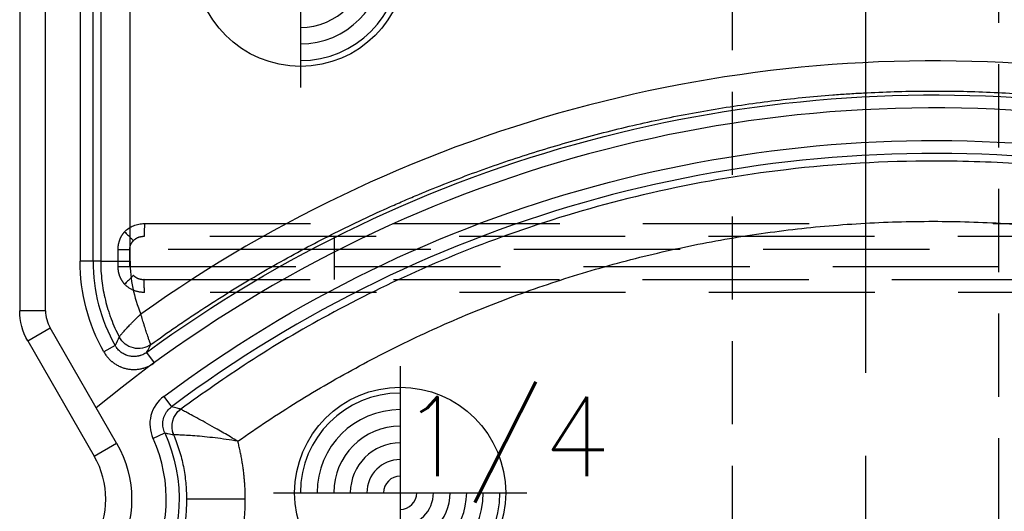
# Model space of a CAD drawing. Extents: x 2651 to 7771, y -1163 to 1075.
# Tile 246 of 256: x 4085 to 4115, y 671 to 686. Entities that reach past the tile are written whole.
import ezdxf

# ---------------------------------------------------------------- set-up
doc = ezdxf.new("R2010")
doc.units = 0
doc.header["$LTSCALE"] = 10
for name, pattern in [('CENTER', [2, 1.25, -0.25, 0.25, -0.25]), ('DASHED', [0.75, 0.5, -0.25]), ('HIDDEN', [0.375, 0.25, -0.125])]:
    doc.linetypes.add(name, pattern=pattern)
doc.layers.get('0').update_dxf_attribs({"linetype": 'CONTINUOUS'})
doc.layers.get('Defpoints').update_dxf_attribs({"linetype": 'CONTINUOUS'})
for name, color, linetype in [('1', 7, 'CONTINUOUS'), ('COOL', 150, 'HIDDEN'), ('DIM', 3, 'CONTINUOUS'), ('PIN', 3, 'CONTINUOUS')]:
    doc.layers.add(name, color=color, linetype=linetype)
doc.styles.get("Standard").update_dxf_attribs({"font": 'romans.shx'})
doc.dimstyles.new('MM& INCH5', dxfattribs={"dimtxt": 5, "dimasz": 2.5, "dimexe": 1, "dimexo": 0.5, "dimtad": 0, "dimrnd": 1.38778e-17, "dimzin": 9, "dimdsep": 46, "dimtxsty": 'Standard', "dimblk": 'CLOSED', "dimcen": 0, "dimclrd": 3, "dimclre": 3, "dimclrt": 3, "dimazin": 2, "dimtfac": 0.75, "dimtofl": 0, "dimtmove": 0, "dimatfit": 3, "dimfxl": 0, "dimtolj": 1, "dimarcsym": 0})

# ---------------------------------------------------------------- blocks, each defined once
blk = doc.blocks.new('DSD')
at = {"layer": '1', "color": 7, "linetype": 'Continuous'}
for p, q in [((459.179, 529.519), (459.179, 508.469)), ((459.422, 507.562), (461.422, 504.097))]:
    blk.add_line(p, q, dxfattribs=at)
at = {"layer": '1', "color": 110, "linetype": 'Continuous'}
for p, q in [((459.956, 508.469), (459.956, 529.519)), ((462.095, 504.485), (460.095, 507.951))]:
    blk.add_line(p, q, dxfattribs=at)
at = {"layer": '1', "color": 252, "linetype": 'Continuous'}
for p, q in [((459.956, 508.469), (459.956, 529.519)), ((460.995, 528.026), (460.995, 509.961)), ((461.384, 509.961), (461.384, 528.026)), ((461.615, 528.026), (461.615, 509.961)), ((462.498, 509.961), (462.498, 528.026)), ((461.384, 509.961), (460.995, 509.961)), ((461.615, 509.961), (461.384, 509.961)), ((461.615, 509.961), (462.498, 509.961)), ((459.956, 508.469), (459.179, 508.469)), ((459.422, 507.562), (460.095, 507.951)), ((462.095, 504.485), (460.095, 507.951)), ((462.05, 507.421), (461.711, 507.23)), ((462.997, 507.216), (463.226, 506.903)), ((463.511, 505.892), (463.744, 505.581)), ((463.188, 504.631), (463.542, 504.793)), ((461.422, 504.097), (462.095, 504.485)), ((465.965, 502.801), (464.199, 502.801))]:
    blk.add_line(p, q, dxfattribs=at)
at = {"layer": '1', "color": 6, "linetype": 'DASHED'}
for p, q in [((499.898, 510.703), (462.919, 510.703)), ((462.138, 509.797), (462.138, 510.315)), ((462.138, 510.315), (462.482, 510.315)), ((462.482, 510.315), (462.482, 509.797)), ((468.644, 510.315), (462.482, 510.315)), ((501.545, 510.315), (468.644, 510.315)), ((468.644, 510.315), (468.644, 509.797)), ((462.138, 509.797), (462.482, 509.797)), ((462.482, 509.797), (468.644, 509.797)), ((468.644, 509.797), (501.545, 509.797)), ((462.919, 509.408), (499.898, 509.408))]:
    blk.add_line(p, q, dxfattribs=at)
at = {"layer": '1', "color": 252, "linetype": 'Continuous', "extrusion": (0, 0, -1)}
for centre, radius, start, end in [((-486.693, 474.837), 40.124, 53.8028, 96.2068), ((-486.693, 474.837), 38.753, 53.2604, 96.1879), ((-466.562, 509.961), 5.567, 330.6203, 0), ((-459.179, 502.801), 4.796, 155.4684, 210), ((-459.179, 502.801), 3.368, 150, 210)]:
    blk.add_arc(centre, radius, start, end, dxfattribs=at)
at = {"layer": '1', "color": 110, "linetype": 'Continuous'}
for centre, radius, start, end in [((486.693, 474.837), 39.735, 83.7932, 129.3821), ((460.992, 508.469), 1.036, 180, 210)]:
    blk.add_arc(centre, radius, start, end, dxfattribs=at)
at = {"layer": '1', "color": 252, "linetype": 'Continuous'}
for centre, radius, start, end in [((486.693, 474.837), 38.365, 83.8121, 126.7396), ((466.562, 509.961), 5.178, 180, 209.3797), ((460.992, 508.469), 1.036, 180, 210), ((459.179, 502.801), 4.408, 330, 24.5316)]:
    blk.add_arc(centre, radius, start, end, dxfattribs=at)
at = {"layer": '1', "color": 7, "linetype": 'Continuous', "extrusion": (0, 0, -1)}
blk.add_arc((-460.992, 508.469), 1.814, 330, 0, dxfattribs=at)
at = {"layer": '1', "color": 110, "linetype": 'Continuous', "extrusion": (0, 0, -1)}
blk.add_arc((-459.179, 502.801), 3.368, 150, 210, dxfattribs=at)
at = {"layer": '1', "color": 7, "linetype": 'Continuous'}
blk.add_arc((459.179, 502.801), 2.591, 330, 30, dxfattribs=at)
at = {"layer": '1', "color": 252, "linetype": 'Continuous'}
blk.add_ellipse((486.674, 474.837), major_axis=(-41.149, 0), ratio=1, start_param=4.604494, end_param=5.330589, dxfattribs=at)
at = {"layer": '1', "color": 6, "linetype": 'DASHED', "extrusion": (0, 0, -1)}
for centre, major_axis, ratio, start_param, end_param in [((462.322, 510.843), (-0.28, 0.27), 0.01818, 1.589635, 2.951754), ((468.651, 510.315), (0, 0.389), 0.017452, 4.712389, 6.283185), ((468.651, 509.797), (0, -0.389), 0.017452, 0, 1.570796), ((462.322, 509.269), (-0.28, -0.27), 0.01818, 3.331431, 4.69355)]:
    blk.add_ellipse(centre, major_axis=major_axis, ratio=ratio, start_param=start_param, end_param=end_param, dxfattribs=at)
at = {"layer": '1', "color": 7, "linetype": 'Continuous'}
blk.add_ellipse((466.538, 509.961), major_axis=(-4.039, 0), ratio=1, start_param=0, end_param=0.405008, dxfattribs=at)
at = {"layer": '1', "color": 7, "linetype": 'Continuous', "extrusion": (0, 0, -1)}
blk.add_ellipse((460.992, 508.469), major_axis=(1.814, 0), ratio=0.999975, start_param=2.618029, end_param=3.141593, dxfattribs=at)
at = {"layer": '1', "color": 252, "linetype": 'Continuous', "extrusion": (0, 0, -1)}
for centre, major_axis, ratio, start_param, end_param in [((462.748, 507.979), (0.564, -0.318), 0.999946, 0.432022, 2.14907), ((462.747, 507.979), (0.618, 0.194), 0.998759, 1.249807, 2.965464), ((464.408, 504.988), (-0.172, -0.624), 0.999938, 0.905626, 2.235967), ((464.408, 504.988), (0.401, 0.509), 0.999839, 3.649152, 4.979249)]:
    blk.add_ellipse(centre, major_axis=major_axis, ratio=ratio, start_param=start_param, end_param=end_param, dxfattribs=at)
at = {"layer": '1', "color": 7, "linetype": 'Continuous'}
for points, knots in [([(463.127, 507.454), (463.378, 507.635), (463.757, 507.902), (464.204, 508.206), (464.397, 508.335), (464.526, 508.42), (464.591, 508.463), (465.173, 508.844), (466.221, 509.496), (467.834, 510.4), (468.936, 510.952), (469.772, 511.348), (470.193, 511.541), (470.688, 511.758), (470.901, 511.849), (471.044, 511.909), (471.115, 511.939), (471.757, 512.208), (472.904, 512.656), (474.644, 513.246), (476.404, 513.754), (478.183, 514.182), (479.981, 514.528), (481.797, 514.793), (483.021, 514.915), (483.791, 514.974), (483.945, 514.985), (484.176, 515), (484.253, 515.005), (484.408, 515.014), (484.793, 515.035), (485.179, 515.051), (486.104, 515.079), (487.337, 515.088), (489.185, 515.016), (490.416, 514.911), (491.031, 514.845)], [0, 0, 0, 0, 0.03125, 0.046875, 0.054688, 0.054688, 0.0625, 0.0625, 0.125, 0.1875, 0.25, 0.25, 0.28125, 0.296875, 0.304688, 0.304688, 0.3125, 0.3125, 0.375, 0.4375, 0.5, 0.5625, 0.625, 0.6875, 0.75, 0.75, 0.765625, 0.765625, 0.773438, 0.773438, 0.78125, 0.8125, 0.8125, 0.875, 0.9375, 1, 1, 1, 1]), ([(461.615, 509.961), (461.615, 509.862), (461.621, 509.664), (461.648, 509.37), (461.692, 509.079), (461.753, 508.791), (461.805, 508.601), (461.849, 508.459), (461.864, 508.412), (461.888, 508.341), (461.896, 508.318), (461.913, 508.271), (461.956, 508.154), (462.041, 507.947), (462.127, 507.768), (462.173, 507.68)], [0, 0, 0, 0, 0.125, 0.25, 0.375, 0.5, 0.625, 0.625, 0.6875, 0.6875, 0.71875, 0.71875, 0.75, 0.875, 1, 1, 1, 1]), ([(462.173, 507.68), (462.181, 507.693), (462.187, 507.701), (462.19, 507.705), (462.192, 507.709), (462.195, 507.712), (462.198, 507.716), (462.205, 507.724), (462.214, 507.735), (462.226, 507.75), (462.23, 507.755), (462.239, 507.766), (462.244, 507.771), (462.259, 507.789), (462.281, 507.814), (462.319, 507.857), (462.347, 507.888), (462.369, 507.913), (462.377, 507.921), (462.393, 507.938), (462.417, 507.964), (462.459, 508.009), (462.495, 508.047), (462.523, 508.075), (462.537, 508.09), (462.552, 508.105), (462.561, 508.115), (462.566, 508.12), (462.581, 508.135), (462.591, 508.145), (462.611, 508.165), (462.621, 508.175), (462.652, 508.205), (462.673, 508.226), (462.705, 508.257), (462.716, 508.267), (462.737, 508.288), (462.759, 508.308), (462.786, 508.334), (462.806, 508.352), (462.814, 508.36), (462.818, 508.363), (462.825, 508.37)], [0, 0, 0, 0, 0.125, 0.15625, 0.15625, 0.171875, 0.171875, 0.1875, 0.25, 0.25, 0.28125, 0.28125, 0.3125, 0.3125, 0.375, 0.4375, 0.5, 0.5, 0.53125, 0.53125, 0.5625, 0.625, 0.6875, 0.6875, 0.71875, 0.734375, 0.734375, 0.75, 0.75, 0.78125, 0.78125, 0.8125, 0.8125, 0.875, 0.875, 0.90625, 0.90625, 0.9375, 0.96875, 0.984375, 0.992188, 1, 1, 1, 1]), ([(463.127, 507.453), (463.124, 507.457), (463.121, 507.461), (463.117, 507.471), (463.112, 507.481), (463.111, 507.485), (463.109, 507.49), (463.107, 507.494), (463.105, 507.499), (463.101, 507.509), (463.095, 507.523), (463.089, 507.541), (463.086, 507.548), (463.081, 507.562), (463.079, 507.569), (463.07, 507.591), (463.059, 507.623), (463.04, 507.678), (463.026, 507.719), (463.015, 507.751), (463.012, 507.762), (463.004, 507.784), (462.993, 507.818), (462.974, 507.877), (462.958, 507.927), (462.946, 507.966), (462.94, 507.986), (462.934, 508.005), (462.929, 508.019), (462.927, 508.026), (462.921, 508.046), (462.917, 508.059), (462.911, 508.08), (462.908, 508.087), (462.904, 508.101), (462.894, 508.135), (462.875, 508.198), (462.858, 508.255), (462.846, 508.298), (462.84, 508.319), (462.832, 508.345), (462.829, 508.355), (462.828, 508.361), (462.825, 508.37)], [0, 0, 0, 0, 0.0625, 0.125, 0.125, 0.15625, 0.15625, 0.171875, 0.171875, 0.1875, 0.25, 0.25, 0.28125, 0.28125, 0.3125, 0.3125, 0.375, 0.4375, 0.5, 0.5, 0.53125, 0.53125, 0.5625, 0.625, 0.6875, 0.6875, 0.71875, 0.734375, 0.734375, 0.75, 0.75, 0.78125, 0.78125, 0.796875, 0.796875, 0.8125, 0.875, 0.9375, 0.9375, 0.96875, 0.984375, 0.992188, 1, 1, 1, 1]), ([(462.997, 507.216), (462.978, 507.203), (462.94, 507.178), (462.88, 507.147), (462.837, 507.13), (462.81, 507.121), (462.804, 507.12), (462.793, 507.116), (462.777, 507.112), (462.738, 507.102), (462.682, 507.093), (462.636, 507.091), (462.608, 507.091), (462.602, 507.091), (462.591, 507.092), (462.585, 507.092), (462.568, 507.093), (462.534, 507.096), (462.478, 507.105), (462.434, 507.116), (462.401, 507.127), (462.39, 507.131), (462.374, 507.137), (462.369, 507.139), (462.358, 507.144), (462.332, 507.155), (462.287, 507.179), (462.249, 507.204), (462.221, 507.224), (462.212, 507.231), (462.195, 507.246), (462.186, 507.253), (462.161, 507.276), (462.129, 507.309), (462.1, 507.344), (462.08, 507.372), (462.074, 507.382), (462.062, 507.401), (462.056, 507.411), (462.05, 507.421)], [0, 0, 0, 0, 0.0625, 0.125, 0.1875, 0.1875, 0.203125, 0.203125, 0.21875, 0.25, 0.3125, 0.375, 0.375, 0.390625, 0.390625, 0.40625, 0.40625, 0.4375, 0.5, 0.5625, 0.5625, 0.59375, 0.59375, 0.609375, 0.609375, 0.625, 0.6875, 0.75, 0.75, 0.78125, 0.78125, 0.8125, 0.8125, 0.875, 0.9375, 0.9375, 0.96875, 0.96875, 1, 1, 1, 1]), ([(465.739, 504.545), (465.666, 504.587), (465.455, 504.711), (465.043, 504.952), (464.63, 505.178), (464.333, 505.339), (464.163, 505.429), (464.051, 505.494), (464.032, 505.504), (464.023, 505.509)], [0, 0, 0, 0, 0.086176, 0.250115, 0.499543, 0.631031, 0.749946, 0.871073, 1, 1, 1, 1])]:
    blk.add_open_spline(points, degree=3, knots=knots, dxfattribs=at)
at = {"layer": '1', "color": 252, "linetype": 'Continuous'}
for points, knots in [([(490.803, 512.75), (490.348, 512.794), (489.437, 512.884), (488.065, 512.955), (485.663, 513), (482.338, 512.805), (478.26, 512.101), (474.598, 511.067), (471.361, 509.812), (468.547, 508.425), (466.128, 507.004), (464.694, 505.986), (464.023, 505.509)], [0, 0, 0, 0, 0.048366, 0.096732, 0.145099, 0.302324, 0.447855, 0.58169, 0.703824, 0.814256, 0.912982, 1, 1, 1, 1]), ([(461.711, 507.23), (461.73, 507.198), (461.769, 507.137), (461.836, 507.051), (461.888, 506.999), (461.921, 506.968), (461.928, 506.962), (461.942, 506.95), (461.963, 506.932), (462.014, 506.893), (462.09, 506.843), (462.154, 506.81), (462.196, 506.791), (462.204, 506.787), (462.221, 506.78), (462.247, 506.77), (462.273, 506.76), (462.325, 506.743), (462.395, 506.724), (462.467, 506.712), (462.521, 506.707), (462.539, 506.705), (462.567, 506.704), (462.576, 506.703), (462.594, 506.703), (462.64, 506.702), (462.722, 506.706), (462.794, 506.718), (462.847, 506.729), (462.874, 506.735), (462.9, 506.743), (462.918, 506.748), (462.927, 506.751), (462.971, 506.765), (463.039, 506.791), (463.136, 506.841), (463.197, 506.881), (463.226, 506.903)], [0, 0, 0, 0, 0.0625, 0.125, 0.1875, 0.1875, 0.203125, 0.203125, 0.21875, 0.25, 0.3125, 0.375, 0.375, 0.390625, 0.390625, 0.40625, 0.4375, 0.4375, 0.5, 0.5625, 0.5625, 0.59375, 0.59375, 0.609375, 0.609375, 0.625, 0.6875, 0.75, 0.75, 0.78125, 0.796875, 0.796875, 0.8125, 0.8125, 0.875, 0.9375, 1, 1, 1, 1]), ([(463.511, 505.892), (463.322, 505.751), (463.186, 505.548), (463.069, 505.09), (463.09, 504.847), (463.188, 504.631)], [0, 0, 0, 0, 0.5, 0.5, 1, 1, 1, 1]), ([(463.542, 504.793), (463.522, 504.846), (463.482, 504.955), (463.48, 505.135), (463.524, 505.311), (463.613, 505.467), (463.701, 505.544), (463.744, 505.581)], [0, 0, 0, 0, 0.192517, 0.396171, 0.603826, 0.807481, 1, 1, 1, 1]), ([(464.023, 505.509), (463.988, 505.518), (463.953, 505.527), (463.861, 505.552), (463.802, 505.566), (463.744, 505.581)], [0, 0, 0, 0, 0.374907, 0.374907, 1, 1, 1, 1]), ([(463.542, 504.793), (463.574, 504.787), (463.606, 504.78), (463.695, 504.763), (463.753, 504.751), (463.81, 504.738)], [0, 0, 0, 0, 0.355366, 0.355366, 1, 1, 1, 1]), ([(465.739, 504.545), (465.505, 504.583), (465.278, 504.616), (464.839, 504.669), (464.633, 504.689), (464.357, 504.711), (464.272, 504.717), (464.119, 504.726), (464.05, 504.729), (463.936, 504.734), (463.891, 504.736), (463.828, 504.738), (463.813, 504.738), (463.809, 504.738)], [0, 0, 0, 0, 0.25, 0.25, 0.5, 0.5, 0.625, 0.625, 0.75, 0.75, 0.875, 0.875, 1, 1, 1, 1]), ([(463.81, 504.738), (463.87, 504.582), (463.99, 504.271), (464.109, 503.785), (464.185, 503.295), (464.194, 502.966), (464.199, 502.801)], [0, 0, 0, 0, 0.252384, 0.503178, 0.752382, 1, 1, 1, 1]), ([(464.199, 502.801), (464.194, 502.629), (464.184, 502.284), (464.1, 501.768), (463.966, 501.26), (463.779, 500.762), (463.611, 500.449), (463.526, 500.291)], [0, 0, 0, 0, 0.196363, 0.394544, 0.594542, 0.79636, 1, 1, 1, 1])]:
    blk.add_open_spline(points, degree=3, knots=knots, dxfattribs=at)
at = {"layer": '1', "color": 6, "linetype": 'DASHED'}
for points, degree in [([(462.332, 510.843), (462.486, 511.002), (462.706, 511.092), (462.929, 511.092)], 3), ([(462.929, 511.092), (484.594, 511.092)], 1), ([(488.461, 511.092), (499.908, 511.092)], 1), ([(499.908, 509.019), (462.929, 509.019)], 1)]:
    blk.add_open_spline(points, degree=degree, dxfattribs=at)
for points, knots in [([(462.929, 511.092), (462.929, 510.99), (462.928, 510.889), (462.924, 510.745), (462.923, 510.702), (462.918, 510.703)], [0, 0, 0, 0, 0.5, 0.5, 1, 1, 1, 1]), ([(462.138, 510.315), (462.14, 510.347), (462.143, 510.442), (462.178, 510.583), (462.244, 510.729), (462.303, 510.805), (462.332, 510.843)], [0, 0, 0, 0, 0.166765, 0.499709, 0.74986, 1, 1, 1, 1]), ([(462.919, 510.703), (462.855, 510.697), (462.737, 510.686), (462.642, 510.613), (462.598, 510.579)], [0, 0, 0, 0, 0.537431, 1, 1, 1, 1]), ([(462.598, 510.579), (462.572, 510.549), (462.527, 510.498), (462.489, 510.405), (462.484, 510.346), (462.482, 510.315)], [0, 0, 0, 0, 0.399676, 0.688693, 1, 1, 1, 1]), ([(462.332, 509.269), (462.303, 509.308), (462.245, 509.384), (462.184, 509.515), (462.146, 509.653), (462.141, 509.749), (462.138, 509.797)], [0, 0, 0, 0, 0.257807, 0.499585, 0.749789, 1, 1, 1, 1]), ([(462.598, 509.533), (462.625, 509.51), (462.684, 509.462), (462.795, 509.417), (462.876, 509.411), (462.919, 509.408)], [0, 0, 0, 0, 0.302174, 0.635337, 1, 1, 1, 1]), ([(462.929, 509.019), (462.817, 509.019), (462.707, 509.041), (462.503, 509.126), (462.409, 509.189), (462.332, 509.269)], [0, 0, 0, 0, 0.5, 0.5, 1, 1, 1, 1]), ([(462.929, 509.019), (462.929, 509.111), (462.928, 509.218), (462.924, 509.37), (462.923, 509.409), (462.918, 509.408)], [0, 0, 0, 0, 0.5, 0.5, 1, 1, 1, 1])]:
    blk.add_open_spline(points, degree=3, knots=knots, dxfattribs=at)
at = {"layer": '1', "color": 252, "linetype": 'Continuous'}
for points, weights in [([(465.739, 504.545), (473.041, 509.681), (481.685, 511.911), (490.56, 510.947)], [1, 0.957116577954, 0.957116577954, 1]), ([(465.965, 502.801), (465.965, 503.391), (465.889, 503.975), (465.739, 504.545)], [1, 0.994458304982, 0.994458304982, 1]), ([(465.049, 499.385), (465.653, 500.429), (465.965, 501.595), (465.965, 502.801)], [1, 0.977274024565, 0.977274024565, 1])]:
    blk.add_rational_spline(points, weights, degree=3, dxfattribs=at)
for points in [[(462.173, 507.68), (462.131, 507.593), (462.09, 507.507), (462.05, 507.421)], [(462.997, 507.216), (463.04, 507.295), (463.083, 507.374), (463.127, 507.454)]]:
    blk.add_open_spline(points, degree=3, dxfattribs=at)
at = {"layer": '1', "color": 7, "linetype": 'Continuous'}
for points in [[(462.173, 507.68), (462.173, 507.68), (462.173, 507.68), (462.173, 507.68)], [(463.127, 507.454), (463.127, 507.453), (463.126, 507.454), (463.126, 507.454)], [(464.023, 505.509), (464.023, 505.509), (464.023, 505.509), (464.023, 505.509)], [(463.81, 504.738), (463.81, 504.738), (463.81, 504.738), (463.81, 504.738)]]:
    blk.add_open_spline(points, degree=3, dxfattribs=at)
blk = doc.blocks.new('*D109')
at = {"layer": 'Defpoints', "color": 0}
for p in [(4086.684, 927.642), (4086.684, 894.882), (4171.684, 387.642)]:
    blk.add_point(p, dxfattribs=at)
at = {"layer": 'DIM', "color": 3, "lineweight": -2}
blk.add_line((4086.684, 895.382), (4086.684, 927.642), dxfattribs=at)
at = {"layer": 'DIM', "color": 3, "insert": (4086.684, 948.624), "char_height": 5, "attachment_point": 5, "rotation": 90}
blk.add_mtext('\\A1;85 [3.346]', dxfattribs=at)
blk = doc.blocks.new('_Closed')
at = {"color": 0, "linetype": 'ByBlock', "lineweight": -2}
for p, q in [((-1, 0.167), (0, 0)), ((-1, 0.167), (-1, -0.167)), ((0, 0), (-1, -0.167)), ((0, 0), (-1, 0))]:
    blk.add_line(p, q, dxfattribs=at)
blk = doc.blocks.new('*D110')
at = {"layer": 'Defpoints', "color": 0}
for p in [(4064.684, 927.642), (4064.684, 906.842), (4171.684, 387.642)]:
    blk.add_point(p, dxfattribs=at)
at = {"layer": 'DIM', "color": 3, "lineweight": -2}
blk.add_line((4064.684, 907.342), (4064.684, 927.642), dxfattribs=at)
at = {"layer": 'DIM', "color": 3, "insert": (4064.684, 950.648), "char_height": 5, "attachment_point": 5, "rotation": 90}
blk.add_mtext('\\A1;107 [4.213]', dxfattribs=at)
blk = doc.blocks.new('*D111')
at = {"layer": 'Defpoints', "color": 0}
for p in [(4051.684, 927.642), (4051.684, 912.642), (4171.684, 387.642)]:
    blk.add_point(p, dxfattribs=at)
at = {"layer": 'DIM', "color": 3, "lineweight": -2}
blk.add_line((4051.684, 913.142), (4051.684, 927.642), dxfattribs=at)
at = {"layer": 'DIM', "color": 3, "insert": (4051.684, 950.648), "char_height": 5, "attachment_point": 5, "rotation": 90}
blk.add_mtext('\\A1;120 [4.724]', dxfattribs=at)
blk = doc.blocks.new('*D112')
at = {"layer": 'Defpoints', "color": 0}
for p in [(3974.684, 927.642), (3974.684, 892.822), (4171.684, 387.642)]:
    blk.add_point(p, dxfattribs=at)
at = {"layer": 'DIM', "color": 3, "lineweight": -2}
blk.add_line((3974.684, 893.322), (3974.684, 927.642), dxfattribs=at)
at = {"layer": 'DIM', "color": 3, "insert": (3974.684, 950.648), "char_height": 5, "attachment_point": 5, "rotation": 90}
blk.add_mtext('\\A1;197 [7.756]', dxfattribs=at)
blk = doc.blocks.new('*D113')
at = {"layer": 'Defpoints', "color": 0}
for p in [(3966.684, 927.642), (3971.684, 807.17), (4171.684, 387.642)]:
    blk.add_point(p, dxfattribs=at)
at = {"layer": 'DIM', "color": 3, "lineweight": -2}
for p, q in [((3966.684, 922.642), (3966.684, 927.642)), ((3971.684, 917.642), (3966.684, 922.642)), ((3971.684, 807.67), (3971.684, 917.642))]:
    blk.add_line(p, q, dxfattribs=at)
at = {"layer": 'DIM', "color": 3, "insert": (3966.684, 951.005), "char_height": 5, "attachment_point": 5, "rotation": 90}
blk.add_mtext('\\A1;200 [7.874]', dxfattribs=at)
blk = doc.blocks.new('*D114')
at = {"layer": 'Defpoints', "color": 0}
for p in [(3931.684, 927.642), (3931.684, 912.642), (4171.684, 387.642)]:
    blk.add_point(p, dxfattribs=at)
at = {"layer": 'DIM', "color": 3, "lineweight": -2}
blk.add_line((3931.684, 913.142), (3931.684, 927.642), dxfattribs=at)
at = {"layer": 'DIM', "color": 3, "insert": (3931.684, 951.005), "char_height": 5, "attachment_point": 5, "rotation": 90}
blk.add_mtext('\\A1;240 [9.449]', dxfattribs=at)
blk = doc.blocks.new('*D115')
at = {"layer": 'Defpoints', "color": 0}
for p in [(3896.684, 927.642), (3896.684, 910.642), (4171.684, 387.642)]:
    blk.add_point(p, dxfattribs=at)
at = {"layer": 'DIM', "color": 3, "lineweight": -2}
blk.add_line((3896.684, 911.142), (3896.684, 927.642), dxfattribs=at)
at = {"layer": 'DIM', "color": 3, "insert": (3896.684, 953.386), "char_height": 5, "attachment_point": 5, "rotation": 90}
blk.add_mtext('\\A1;275 [10.827]', dxfattribs=at)
blk = doc.blocks.new('*D122')
at = {"layer": 'Defpoints', "color": 0}
for p in [(3881.004, 912.642), (3898.684, 912.642), (4171.684, 387.642)]:
    blk.add_point(p, dxfattribs=at)
at = {"layer": 'DIM', "color": 3, "lineweight": -2}
blk.add_line((3898.184, 912.642), (3881.004, 912.642), dxfattribs=at)
at = {"layer": 'DIM', "color": 3, "insert": (3855.26, 912.642), "char_height": 5, "attachment_point": 5}
blk.add_mtext('\\A1;525 [20.669]', dxfattribs=at)
blk = doc.blocks.new('*D123')
at = {"layer": 'Defpoints', "color": 0}
for p in [(3857.842, 862.642), (3869.984, 862.642), (4171.684, 387.642)]:
    blk.add_point(p, dxfattribs=at)
at = {"layer": 'DIM', "color": 3, "lineweight": -2}
blk.add_line((3869.484, 862.642), (3857.842, 862.642), dxfattribs=at)
at = {"layer": 'DIM', "color": 3, "insert": (3832.098, 862.642), "char_height": 5, "attachment_point": 5}
blk.add_mtext('\\A1;475 [18.701]', dxfattribs=at)
blk = doc.blocks.new('*D124')
at = {"layer": 'Defpoints', "color": 0}
for p in [(3941.504, 859.642), (3857.842, 854.642), (4171.684, 387.642)]:
    blk.add_point(p, dxfattribs=at)
at = {"layer": 'DIM', "color": 3, "lineweight": -2}
for p, q in [((3867.842, 859.642), (3862.842, 854.642)), ((3941.004, 859.642), (3867.842, 859.642)), ((3862.842, 854.642), (3857.842, 854.642))]:
    blk.add_line(p, q, dxfattribs=at)
at = {"layer": 'DIM', "color": 3, "insert": (3832.098, 854.642), "char_height": 5, "attachment_point": 5}
blk.add_mtext('\\A1;472 [18.583]', dxfattribs=at)
blk = doc.blocks.new('*D125')
at = {"layer": 'Defpoints', "color": 0}
for p in [(3870.047, 797.642), (3962.156, 797.642), (4171.684, 387.642)]:
    blk.add_point(p, dxfattribs=at)
at = {"layer": 'DIM', "color": 3, "lineweight": -2}
blk.add_line((3961.656, 797.642), (3870.047, 797.642), dxfattribs=at)
at = {"layer": 'DIM', "color": 3, "insert": (3844.303, 797.642), "char_height": 5, "attachment_point": 5}
blk.add_mtext('\\A1;410 [16.142]', dxfattribs=at)
blk = doc.blocks.new('*D126')
at = {"layer": 'Defpoints', "color": 0}
for p in [(3870.047, 832.642), (4069.264, 832.642), (4171.684, 387.642)]:
    blk.add_point(p, dxfattribs=at)
at = {"layer": 'DIM', "color": 3, "lineweight": -2}
blk.add_line((4068.764, 832.642), (3870.047, 832.642), dxfattribs=at)
at = {"layer": 'DIM', "color": 3, "insert": (3846.684, 832.642), "char_height": 5, "attachment_point": 5}
blk.add_mtext('\\A1;445 [17.52]', dxfattribs=at)
blk = doc.blocks.new('*D127')
at = {"layer": 'Defpoints', "color": 0}
for p in [(3857.842, 879.642), (4071.444, 879.642), (4171.684, 387.642)]:
    blk.add_point(p, dxfattribs=at)
at = {"layer": 'DIM', "color": 3, "lineweight": -2}
blk.add_line((4070.944, 879.642), (3857.842, 879.642), dxfattribs=at)
at = {"layer": 'DIM', "color": 3, "insert": (3834.479, 879.642), "char_height": 5, "attachment_point": 5}
blk.add_mtext('\\A1;492 [19.37]', dxfattribs=at)
blk = doc.blocks.new('*D128')
at = {"layer": 'Defpoints', "color": 0}
for p in [(3857.842, 899.642), (4057.484, 899.642), (4171.684, 387.642)]:
    blk.add_point(p, dxfattribs=at)
at = {"layer": 'DIM', "color": 3, "lineweight": -2}
blk.add_line((4056.984, 899.642), (3857.842, 899.642), dxfattribs=at)
at = {"layer": 'DIM', "color": 3, "insert": (3832.098, 899.642), "char_height": 5, "attachment_point": 5}
blk.add_mtext('\\A1;512 [20.157]', dxfattribs=at)
blk = doc.blocks.new('*D129')
at = {"layer": 'Defpoints', "color": 0}
for p in [(3870.047, 743.242), (4076.434, 743.242), (4171.684, 387.642)]:
    blk.add_point(p, dxfattribs=at)
at = {"layer": 'DIM', "color": 3, "lineweight": -2}
blk.add_line((4075.934, 743.242), (3870.047, 743.242), dxfattribs=at)
at = {"layer": 'DIM', "color": 3, "insert": (3849.065, 743.242), "char_height": 5, "attachment_point": 5}
blk.add_mtext('\\A1;355.6 [14]', dxfattribs=at)
blk = doc.blocks.new('*D130')
at = {"layer": 'Defpoints', "color": 0}
for p in [(3870.047, 762.642), (3896.684, 762.642), (4171.684, 387.642)]:
    blk.add_point(p, dxfattribs=at)
at = {"layer": 'DIM', "color": 3, "lineweight": -2}
blk.add_line((3896.184, 762.642), (3870.047, 762.642), dxfattribs=at)
at = {"layer": 'DIM', "color": 3, "insert": (3844.303, 762.642), "char_height": 5, "attachment_point": 5}
blk.add_mtext('\\A1;375 [14.764]', dxfattribs=at)
blk = doc.blocks.new('*D131')
at = {"layer": 'Defpoints', "color": 0}
for p in [(3870.047, 719.642), (3896.684, 719.642), (4171.684, 387.642)]:
    blk.add_point(p, dxfattribs=at)
at = {"layer": 'DIM', "color": 3, "lineweight": -2}
blk.add_line((3896.184, 719.642), (3870.047, 719.642), dxfattribs=at)
at = {"layer": 'DIM', "color": 3, "insert": (3844.303, 719.642), "char_height": 5, "attachment_point": 5}
blk.add_mtext('\\A1;332 [13.071]', dxfattribs=at)
blk = doc.blocks.new('*D156')
at = {"layer": 'Defpoints', "color": 0}
for p in [(4095.484, 927.642), (4095.484, 766.102), (4171.684, 387.642)]:
    blk.add_point(p, dxfattribs=at)
at = {"layer": 'DIM', "color": 3, "lineweight": -2}
blk.add_line((4095.484, 766.602), (4095.484, 927.642), dxfattribs=at)
at = {"layer": 'DIM', "color": 3, "insert": (4095.484, 943.862), "char_height": 5, "attachment_point": 5, "rotation": 90}
blk.add_mtext('\\A1;76.2 [3]', dxfattribs=at)
blk = doc.blocks.new('*D157')
at = {"layer": 'Defpoints', "color": 0}
for p in [(4103.484, 927.642), (4096.684, 860.062), (4171.684, 387.642)]:
    blk.add_point(p, dxfattribs=at)
at = {"layer": 'DIM', "color": 3, "lineweight": -2}
for p, q in [((4103.484, 922.642), (4103.484, 927.642)), ((4096.684, 917.642), (4103.484, 922.642)), ((4096.684, 860.562), (4096.684, 917.642))]:
    blk.add_line(p, q, dxfattribs=at)
at = {"layer": 'DIM', "color": 3, "insert": (4103.484, 948.624), "char_height": 5, "attachment_point": 5, "rotation": 90}
blk.add_mtext('\\A1;75 [2.953]', dxfattribs=at)
blk = doc.blocks.new('A$C257357D5')
at = {"layer": 'COOL', "color": 1, "linetype": 'CENTER'}
blk.add_line((-61, 60.106), (-61, -35), dxfattribs=at)
at = {"layer": 'COOL'}
blk.add_lwpolyline([(-57, 49.388), (-57, -32.691), (-61, -35), (-65, -32.691), (-65, 49.388)], dxfattribs=at)
blk = doc.blocks.new('*U6', base_point=(965.4695, 1808.9548))
blk.add_circle((965.4695, 1808.9548), 0.5)
for radius, start, end in [(0.4724, 90, 180), (0.3937, 90, 180), (0.315, 90, 180), (0.2362, 90, 180), (0.1575, 90, 180), (0.0787, 90, 180), (0.0787, 270, 0), (0.1575, 270, 0), (0.2362, 270, 0), (0.315, 270, 0), (0.3937, 270, 0), (0.4724, 270, 0)]:
    blk.add_arc((965.4695, 1808.9548), radius, start, end)
at = {"layer": 'PIN'}
for p, q in [((965.4695, 1809.5548), (965.4695, 1808.3548)), ((964.8695, 1808.9548), (966.0695, 1808.9548))]:
    blk.add_line(p, q, dxfattribs=at)

msp = doc.modelspace()

# ---------------------------------------------------------------- block references
at = {"layer": 'DIM'}
for name, p in [('DSD', (3626.059, 168.648)), ('A$C257357D5', (4171.684, 687.642))]:
    msp.add_blockref(name, p, dxfattribs=at)
at = {"layer": 'PIN', "xscale": 6.35, "yscale": 6.35, "zscale": 6.35}
for p in [(4093.684, 687.642), (4096.684, 671.642)]:
    msp.add_blockref('*U6', p, dxfattribs=at)

# ---------------------------------------------------------------- texts
at = {"layer": 'PIN', "color": 4}
msp.add_text('1/4', height=2.3813, dxfattribs=at).set_placement((4096.684, 672.142))

# ---------------------------------------------------------------- dimensions: what is measured, and where the dimension line sits
at = {"layer": 'DIM'}
for feature_location, offset, dtype, picture, middle in [((3896.684, 910.642), (0, 17), 1, '*D115', (3896.684, 953.386)), ((3931.684, 912.642), (0, 15), 1, '*D114', (3931.684, 951.005)), ((3971.684, 807.17), (-5, 120.472), 1, '*D113', (3966.684, 951.005)), ((3974.684, 892.822), (0, 34.82), 1, '*D112', (3974.684, 950.648)), ((4051.684, 912.642), (0, 15), 1, '*D111', (4051.684, 950.648)), ((4064.684, 906.842), (0, 20.8), 1, '*D110', (4064.684, 950.648)), ((4086.684, 894.882), (0, 32.76), 1, '*D109', (4086.684, 948.624)), ((4096.684, 860.062), (6.8, 67.58), 1, '*D157', (4103.484, 948.624)), ((4095.484, 766.102), (0, 161.54), 1, '*D156', (4095.484, 943.862)), ((3898.684, 912.642), (-17.68, 0), 0, '*D122', (3855.26, 912.642)), ((4057.484, 899.642), (-199.642, 0), 0, '*D128', (3832.098, 899.642)), ((4071.444, 879.642), (-213.602, 0), 0, '*D127', (3834.479, 879.642)), ((3869.984, 862.642), (-12.142, 0), 0, '*D123', (3832.098, 862.642)), ((3941.504, 859.642), (-83.662, -5), 0, '*D124', (3832.098, 854.642)), ((4069.264, 832.642), (-199.217, 0), 0, '*D126', (3846.684, 832.642)), ((3962.156, 797.642), (-92.109, 0), 0, '*D125', (3844.303, 797.642)), ((3896.684, 762.642), (-26.637, 0), 0, '*D130', (3844.303, 762.642)), ((4076.434, 743.242), (-206.387, 0), 0, '*D129', (3849.065, 743.242)), ((3896.684, 719.642), (-26.637, 0), 0, '*D131', (3844.303, 719.642))]:
    dim = msp.add_ordinate_dim(feature_location=feature_location, offset=offset, dtype=dtype, origin=(4171.684, 387.642), dimstyle='MM& INCH5', dxfattribs=at)
    dim.commit()
    dim.dimension.update_dxf_attribs({"geometry": picture, "text_midpoint": middle})

doc.saveas('drawing.dxf')
